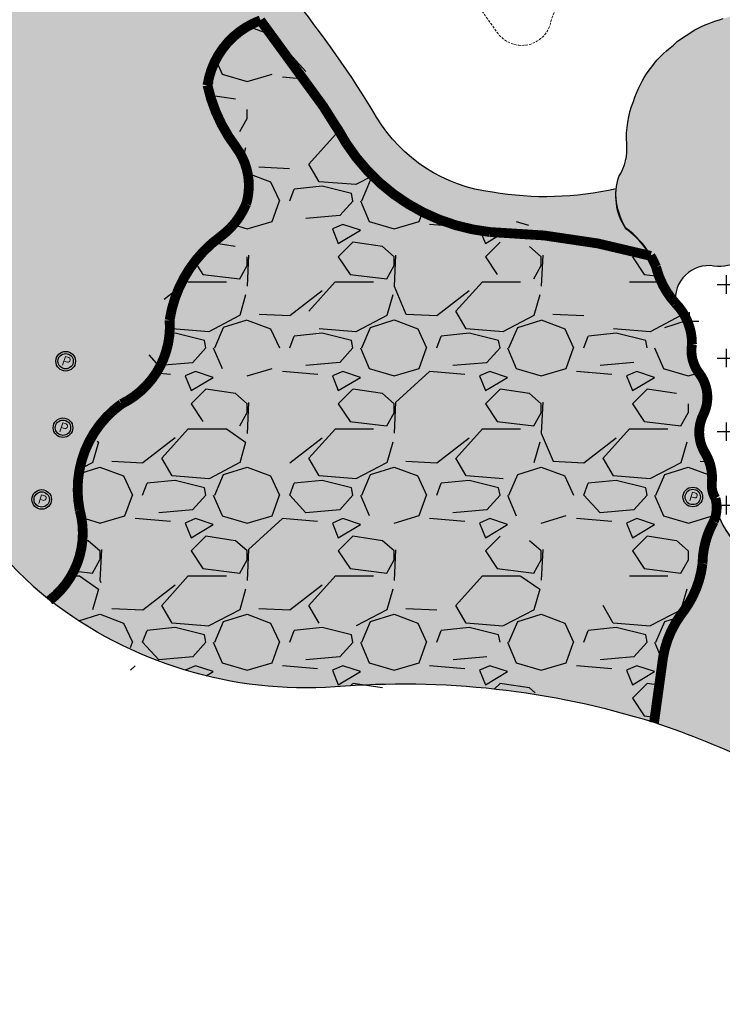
# Model space of a CAD drawing. Header units: feet. Extents: x 1609737 to 1611449, y 574802 to 575794.
# Tile 6 of 256: x 1610152 to 1610224, y 575048 to 575149. Entities that reach past the tile are written whole.
import ezdxf
from ezdxf.enums import TextEntityAlignment as Align

# ---------------------------------------------------------------- set-up
doc = ezdxf.new("R2010")
doc.units = ezdxf.units.FT
doc.header["$MEASUREMENT"] = 0
doc.linetypes.add('HIDDEN', pattern=[0.375, 0.25, -0.125])
doc.linetypes.add('PHANTOM2', pattern=[1.25, 0.625, -0.125, 0.125, -0.125, 0.125, -0.125])
for name, color, linetype in [('C-GROUTED-BLDR-HTCH', 51, 'Continuous'), ('C-GROUTED-BLDR-HTCH-SINGLE', 79, 'Continuous'), ('C-HTCH', 7, 'Continuous'), ('C-SHRUB-WELL', 4, 'Continuous'), ('C-THICKENED EDGE', 3, 'Continuous'), ('C-VOID FILLED RIPRAP', 23, 'Continuous'), ('P-UNDERDRAIN', 5, 'PHANTOM2')]:
    doc.layers.add(name, color=color, linetype=linetype)
doc.layers.add('C-SLOPE-LINE', color=1, linetype='HIDDEN', lineweight=20)
doc.styles.add('SHR', font='SIMPLEX', dxfattribs={"height": 0.75})

# ---------------------------------------------------------------- blocks, each defined once
blk = doc.blocks.new('_SHRUBWELL')
at = {"layer": 'C-SHRUB-WELL', "linetype": 'ByBlock', "lineweight": -2}
for radius in [0.08000000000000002, 0.0625]:
    blk.add_circle((0, 0), radius, dxfattribs=at)
at = {"layer": 'C-SHRUB-WELL', "linetype": 'ByBlock', "lineweight": -2, "style": 'SHR'}
blk.add_text('P', height=0.07500000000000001, rotation=342.7900000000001, dxfattribs=at).set_placement((-0.004515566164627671, -0.03891056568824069), align=Align.CENTER)

msp = doc.modelspace()

# ---------------------------------------------------------------- hatches: boundary and pattern name
at = {"layer": 'C-GROUTED-BLDR-HTCH'}
h = msp.add_hatch(color=256, dxfattribs=at)
h.dxf.hatch_style = 1
edge = h.paths.add_edge_path()
edge.add_arc((1610239.016144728, 575131.2499733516), 2.323028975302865, 271.96345143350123, 331.6953074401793, ccw=False)
edge.add_arc((1610239.42741735, 575126.6198867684), 2.332128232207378, 98.17647147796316, 148.2419603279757)
edge.add_arc((1610233.472801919, 575131.5478413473), 5.428406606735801, 290.03945402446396, 317.02433353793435, ccw=False)
edge.add_arc((1610236.268058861, 575123.818237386), 2.791157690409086, 109.5743367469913, 156.9172025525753)
edge.add_arc((1610232.103873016, 575125.3243222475), 1.648740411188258, 275.13185114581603, 345.53699168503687, ccw=False)
edge.add_line((1610232.251349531, 575123.6821908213), (1610231.277050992, 575123.907451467))
edge.add_arc((1610230.250053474, 575127.0722895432), 3.327299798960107, 239.08930937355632, 287.97837063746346, ccw=False)
edge.add_arc((1610227.162049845, 575121.412318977), 3.125767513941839, 63.8261342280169, 122.9033284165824)
edge.add_arc((1610223.313932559, 575127.3581827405), 3.956696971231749, 261.13273288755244, 302.91640451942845, ccw=False)
edge.add_arc((1610222.177573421, 575120.0743226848), 3.415272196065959, 81.13273288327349, 187.037170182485)
edge.add_arc((1610225.119874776, 575125.3939987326), 8.545055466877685, 192.5653755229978, 222.1837313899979, ccw=False)
edge.add_arc((1610208.087452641, 575119.4777169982), 9.592337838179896, 25.02226719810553, 54.02433895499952)
edge.add_arc((1610218.842763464, 575130.6268732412), 6.138885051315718, 161.5346413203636, 213.478958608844, ccw=False)
edge.add_arc((1610208.734837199, 575135.3504338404), 5.107439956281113, 327.0337978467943, 366.353307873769)
edge.add_arc((1610224.050115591, 575136.5147839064), 10.25672179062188, 158.769538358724, 183.3489470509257, ccw=False)
edge.add_arc((1610225.752904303, 575136.5417696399), 11.85156136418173, 127.2327775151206, 161.8736539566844, ccw=False)
edge.add_line((1610218.582061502, 575145.9777921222), (1610218.98059977, 575146.3861253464))
edge.add_line((1610218.98059977, 575146.3861253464), (1610220.746448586, 575147.5359694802))
edge.add_arc((1610228.156301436, 575132.9548094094), 16.35592089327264, 105.96421634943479, 116.9387632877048, ccw=False)
edge.add_arc((1610232.438286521, 575119.7954088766), 30.18961544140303, 100.35091754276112, 106.90849028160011, ccw=False)
edge.add_arc((1610229.953654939, 575134.8674136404), 14.91880037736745, 94.80686570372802, 101.36443843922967, ccw=False)
edge.add_line((1610228.70350047, 575149.7337419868), (1610230.98938146, 575149.9075263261))
edge.add_line((1610230.98938146, 575149.9075263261), (1610232.02931458, 575149.9150122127))
edge.add_line((1610232.02931458, 575149.9150122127), (1610233.843649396, 575149.7568082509))
edge.add_line((1610233.843649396, 575149.7568082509), (1610235.878124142, 575149.1244318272))
edge.add_line((1610235.878124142, 575149.1244318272), (1610238.8661498, 575147.3582802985))
edge.add_arc((1610231.076440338, 575137.8543644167), 12.28836810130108, 18.969021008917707, 50.66087204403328, ccw=False)
edge.add_arc((1610228.638523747, 575137.6455910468), 14.67382470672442, -24.03875192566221, 16.64503158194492, ccw=False)
edge.add_line((1610242.039689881, 575131.6681436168), (1610241.061428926, 575130.148485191))
at = {"layer": 'C-GROUTED-BLDR-HTCH-SINGLE'}
h = msp.add_hatch(color=256, dxfattribs=at)
h.dxf.hatch_style = 1
edge = h.paths.add_edge_path()
edge.add_line((1609771.547299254, 575192.4379567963), (1609770.475383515, 575189.4370114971))
edge.add_arc((1609770.375622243, 575047.2794986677), 142.1575478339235, 74.077209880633, 89.95979179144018, ccw=False)
edge.add_arc((1609817.919768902, 575184.7777684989), 8.58130109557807, 137.3557169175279, 185.3155946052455, ccw=False)
edge.add_arc((1609807.155391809, 575194.6914860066), 6.052687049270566, 317.355716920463, 402.5084525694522)
edge.add_arc((1609770.954283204, 575062.0538934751), 142.6459220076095, 70.89121750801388, 73.43741077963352, ccw=False)
edge.add_arc((1609761.154405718, 574991.3789357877), 213.0870204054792, 56.495711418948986, 74.62502247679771, ccw=False)
edge.add_arc((1609906.463763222, 575212.1534616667), 51.22009433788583, 237.2810024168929, 293.0881944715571)
edge.add_arc((1609930.098655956, 575144.5650749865), 20.77627687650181, 92.23924920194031, 99.8356470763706, ccw=False)
edge.add_arc((1609929.543969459, 575149.8095887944), 15.51802778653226, 79.36021492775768, 90.94927639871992, ccw=False)
edge.add_arc((1609931.261017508, 575148.7545718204), 16.34661763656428, 48.48694528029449, 85.972514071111, ccw=False)
edge.add_arc((1609935.738561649, 575154.4745073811), 9.106383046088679, -16.222864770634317, 45.72808527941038, ccw=False)
edge.add_arc((1609954.645716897, 575148.9732879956), 10.58483160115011, 163.7771352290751, 203.0605298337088)
edge.add_arc((1609940.829767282, 575143.0915319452), 4.431010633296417, -43.234732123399, 23.060529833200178, ccw=False)
edge.add_arc((1609930.147377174, 575153.1351568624), 19.09347495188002, 298.7706688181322, 316.76526787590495, ccw=False)
edge.add_arc((1609926.714092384, 575159.387858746), 26.22675787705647, 279.314446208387, 298.7706688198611, ccw=False)
edge.add_arc((1609950.739764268, 575052.9438897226), 82.95588657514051, 97.83407589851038, 103.7950554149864, ccw=False)
edge.add_arc((1609950.94183369, 575055.9577813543), 79.99999999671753, 86.23735881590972, 98.27167046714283, ccw=False)
edge.add_arc((1609950.941833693, 575055.9577813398), 80.00000001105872, 68.28886940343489, 86.23735881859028, ccw=False)
edge.add_line((1609980.536013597, 575130.2826393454), (1609975.108568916, 575154.9248716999))
edge.add_arc((1609966.152179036, 575160.1861219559), 10.38738051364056, 329.568754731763, 361.388756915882)
edge.add_arc((1609981.187493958, 575160.5506250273), 4.652352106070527, 123.76370570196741, 181.3887569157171, ccw=False)
edge.add_arc((1609981.951441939, 575159.4078879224), 6.026930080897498, 72.48539185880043, 123.7637057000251, ccw=False)
edge.add_arc((1609975.496708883, 575138.9542752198), 27.47486358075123, 60.20263590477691, 72.48539186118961, ccw=False)
edge.add_arc((1609994.46083577, 575172.0710401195), 10.68739822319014, 240.2026359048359, 267.2306542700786)
edge.add_arc((1609993.301328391, 575148.1003471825), 13.31132210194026, 52.55565671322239, 87.23065427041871, ccw=False)
edge.add_arc((1610005.044589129, 575163.4352830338), 6.003553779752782, 232.555656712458, 287.5302384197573)
edge.add_arc((1610007.616386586, 575155.2935688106), 2.534692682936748, 11.469864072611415, 107.5302384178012, ccw=False)
edge.add_arc((1610004.594824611, 575154.6804799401), 5.617826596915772, -43.09569590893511, 11.469864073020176, ccw=False)
edge.add_arc((1610011.437541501, 575148.2781428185), 3.753016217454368, 136.9043040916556, 187.2635755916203)
edge.add_arc((1610001.589951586, 575147.0230000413), 6.174239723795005, -17.998828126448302, 7.263575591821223, ccw=False)
edge.add_line((1610007.462041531, 575145.115175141), (1610004.939334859, 575123.3375313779))
edge.add_arc((1610026.776919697, 575246.4152299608), 125.0000000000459, 259.9387600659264, 286.2953131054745)
edge.add_arc((1610026.776919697, 575246.4152299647), 125.0000000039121, 286.2953131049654, 288.43703693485)
edge.add_arc((1610091.610699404, 575051.9375165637), 79.99999999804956, 83.8394339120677, 108.43703693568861, ccw=False)
edge.add_arc((1610088.262056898, 575033.8866939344), 98.31579742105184, 75.95276703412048, 83.02808300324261, ccw=False)
edge.add_arc((1610099.913473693, 575081.6755731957), 49.12884105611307, 25.508451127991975, 75.60708648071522, ccw=False)
edge.add_arc((1610179.171950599, 575119.6832345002), 38.77181497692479, 205.7604657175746, 231.3413494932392)
edge.add_arc((1610149.72690751, 575096.256344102), 8.614784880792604, 307.3387572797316, 375.5456650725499)
edge.add_arc((1610168.684049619, 575100.6644145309), 10.86229245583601, 126.04960807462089, 191.143133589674, ccw=False)
edge.add_arc((1610158.420544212, 575117.3576825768), 8.807409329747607, 296.0744996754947, 364.1617587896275)
edge.add_arc((1610179.745456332, 575116.12637358), 12.67945350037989, 125.5537869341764, 171.5167107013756, ccw=False)
edge.add_line((1610172.372773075, 575126.4419968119), (1610175.013339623, 575129.8363437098))
edge.add_arc((1610168.591903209, 575131.6758920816), 6.679729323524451, 344.0145849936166, 395.9949619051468)
edge.add_arc((1610186.785751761, 575145.3635164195), 16.08927594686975, 192.2894912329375, 217.3534646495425, ccw=False)
edge.add_arc((1610179.367021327, 575140.6797243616), 8.396802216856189, 110.1863368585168, 171.3754865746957, ccw=False)
edge.add_arc((1610096.789116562, 575083.7757440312), 102.6940175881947, 30.94125674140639, 39.11321480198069, ccw=False)
edge.add_arc((1610202.023149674, 575146.859975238), 19.99999999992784, 210.9412567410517, 263.7660297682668)
edge.add_arc((1610198.470527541, 575061.0641788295), 65.92852349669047, 74.33330757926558, 88.79987475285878, ccw=False)
edge.add_arc((1610208.078382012, 575119.5587919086), 9.592337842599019, 31.30831780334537, 54.02433894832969)
edge.add_arc((1610219.774352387, 575130.939955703), 7.058964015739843, 176.8732166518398, 210.8369821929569, ccw=False)
edge.add_arc((1610205.543392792, 575162.7149429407), 32.20120265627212, 260.30991658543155, 282.888285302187, ccw=False)
edge.add_arc((1610202.023149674, 575146.8599752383), 16.00000000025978, 210.9412567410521, 263.1806682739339, ccw=False)
edge.add_arc((1610096.789116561, 575083.7757440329), 106.6940175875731, 30.94125674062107, 39.11321480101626)
edge.add_arc((1610136.394692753, 575113.6842021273), 57.12384032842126, 40.89822601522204, 92.18208793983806)
edge.add_line((1610134.219678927, 575170.7666201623), (1610134.086392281, 575157.9778931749))
edge.add_arc((1610137.763040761, 575184.7426931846), 27.01614820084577, 232.1569634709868, 262.17830129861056, ccw=False)
edge.add_arc((1610105.374480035, 575145.8374817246), 23.63931005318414, 48.01187907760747, 64.75300167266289)
edge.add_arc((1610104.229873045, 575132.690534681), 36.30766238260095, 71.98740091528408, 79.98517251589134)
edge.add_arc((1610104.229873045, 575132.6905346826), 36.30766238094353, 79.98517251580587, 112.0803184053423)
edge.add_line((1610090.581605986, 575166.3353136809), (1610090.66430032, 575183.1606176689))
edge.add_arc((1610184.609739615, 575187.3512952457), 94.03886081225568, 179.7872773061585, 182.5541321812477, ccw=False)
edge.add_arc((1610097.876618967, 575035.873289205), 152.0027833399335, 92.75463527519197, 94.61890377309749)
edge.add_line((1610085.636170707, 575187.3824228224), (1610081.673304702, 575186.8461640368))
edge.add_line((1610081.673304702, 575186.8461640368), (1610077.422812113, 575186.2709833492))
edge.add_line((1610077.422812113, 575186.2709833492), (1610069.019517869, 575184.5462439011))
edge.add_line((1610069.019517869, 575184.5462439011), (1610060.752676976, 575182.2550821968))
edge.add_line((1610060.752676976, 575182.2550821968), (1610052.660422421, 575179.408066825))
edge.add_line((1610052.660422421, 575179.408066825), (1610048.720252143, 575177.7131986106))
edge.add_line((1610048.720252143, 575177.7131986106), (1610044.780081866, 575176.0183303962))
edge.add_line((1610044.780081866, 575176.0183303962), (1610038.417876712, 575172.4425624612))
edge.add_line((1610038.417876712, 575172.4425624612), (1610031.716173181, 575169.5527630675))
edge.add_line((1610031.716173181, 575169.5527630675), (1610024.748678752, 575167.3807151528))
edge.add_line((1610024.748678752, 575167.3807151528), (1610017.592024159, 575165.9503075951))
edge.add_line((1610017.592024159, 575165.9503075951), (1610010.324920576, 575165.277272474))
edge.add_line((1610010.324920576, 575165.277272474), (1610003.113557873, 575166.9387490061))
edge.add_line((1610003.113557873, 575166.9387490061), (1609996.105834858, 575169.3169993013))
edge.add_line((1609996.105834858, 575169.3169993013), (1609987.652350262, 575172.3438308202))
edge.add_line((1609987.652350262, 575172.3438308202), (1609978.972677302, 575174.6430455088))
edge.add_line((1609978.972677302, 575174.6430455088), (1609978.278894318, 575175.9501330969))
edge.add_arc((1609972.814085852, 575174.5276566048), 5.646908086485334, 1.6305017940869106, 14.590186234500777, ccw=False)
edge.add_arc((1609967.766701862, 575176.3821980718), 10.82534832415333, 309.71687676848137, 350.99781368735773, ccw=False)
edge.add_arc((1609970.516160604, 575167.566070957), 4.196483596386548, -49.24936053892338, 6.693666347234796, ccw=False)
edge.add_arc((1609975.385939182, 575160.9142353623), 4.074168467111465, 121.5280488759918, 165.0392095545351)
edge.add_arc((1609968.804511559, 575162.193702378), 2.655142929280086, 278.5658661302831, 355.0806409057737, ccw=False)
edge.add_arc((1609970.001746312, 575156.6232911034), 3.052076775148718, 105.229952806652, 153.2196961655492)
edge.add_arc((1609965.051236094, 575158.2599467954), 2.241103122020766, 291.3429840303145, 353.2997878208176, ccw=False)
edge.add_arc((1609967.053609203, 575154.0989181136), 2.389189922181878, 119.7822659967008, 194.4706527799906)
edge.add_arc((1609962.459703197, 575152.3695550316), 2.546160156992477, -55.22460753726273, 26.405782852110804, ccw=False)
edge.add_arc((1609968.755603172, 575146.4572220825), 6.169331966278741, 141.7318381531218, 172.1158271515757)
edge.add_arc((1609957.453359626, 575147.4371641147), 5.192949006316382, 306.3271046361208, 358.5247949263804, ccw=False)
edge.add_arc((1609965.367156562, 575138.7217405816), 6.628592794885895, 136.8693286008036, 181.9193060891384)
edge.add_arc((1609956.308053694, 575138.7111822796), 2.44339503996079, 272.5847424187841, 355.0355365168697, ccw=False)
edge.add_arc((1609956.308053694, 575138.7111822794), 2.443395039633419, 155.3980299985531, 272.5847424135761, ccw=False)
edge.add_arc((1609949.839254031, 575141.2067582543), 4.497150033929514, 340.8081143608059, 380.7665720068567)
edge.add_arc((1609958.185388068, 575145.5337941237), 4.96143134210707, 166.5981100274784, 213.4186377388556, ccw=False)
edge.add_arc((1609949.894622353, 575147.3033352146), 3.519409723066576, 349.8604228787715, 400.4844710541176)
edge.add_arc((1609956.426405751, 575153.2406242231), 5.310413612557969, 170.6457725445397, 223.4538057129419, ccw=False)
edge.add_arc((1609917.412602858, 575167.6173349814), 36.3771901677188, 338.1927908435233, 343.102668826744)
edge.add_arc((1609961.508691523, 575159.3440405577), 9.569907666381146, 169.1483459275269, 193.9064952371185, ccw=False)
edge.add_arc((1609943.113036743, 575159.6445022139), 9.121266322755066, 9.473194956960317, 27.04257486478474)
edge.add_arc((1609962.756904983, 575171.538300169), 13.88234456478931, 201.982103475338, 213.9198030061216, ccw=False)
edge.add_arc((1609936.231434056, 575163.0648561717), 14.04015702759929, 13.49763859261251, 26.11697297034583)
edge.add_arc((1609956.029693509, 575175.4249338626), 9.48189189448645, 187.995828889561, 220.6713230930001, ccw=False)
edge.add_arc((1609950.621828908, 575176.4899560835), 4.64094588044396, 167.9107603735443, 210.909292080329, ccw=False)
edge.add_line((1609946.083807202, 575177.4619322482), (1609944.847945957, 575176.4979326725))
edge.add_line((1609944.847945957, 575176.4979326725), (1609937.900164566, 575175.5112708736))
edge.add_line((1609937.900164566, 575175.5112708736), (1609931.033064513, 575174.0662433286))
edge.add_line((1609931.033064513, 575174.0662433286), (1609924.276851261, 575172.1692061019))
edge.add_line((1609924.276851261, 575172.1692061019), (1609919.230805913, 575170.3300863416))
edge.add_line((1609919.230805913, 575170.3300863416), (1609913.995355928, 575169.1321720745))
edge.add_line((1609913.995355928, 575169.1321720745), (1609908.651636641, 575168.5940277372))
edge.add_line((1609908.651636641, 575168.5940277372), (1609903.282461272, 575168.7239931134))
edge.add_line((1609903.282461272, 575168.7239931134), (1609897.97103754, 575169.5200540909))
edge.add_line((1609897.97103754, 575169.5200540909), (1609892.79967817, 575170.9698738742))
edge.add_line((1609892.79967817, 575170.9698738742), (1609887.848525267, 575173.0509841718))
edge.add_line((1609887.848525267, 575173.0509841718), (1609883.19430833, 575175.731133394))
edge.add_line((1609883.19430833, 575175.731133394), (1609873.343295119, 575181.8864781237))
edge.add_line((1609873.343295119, 575181.8864781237), (1609863.182586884, 575187.5159308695))
edge.add_line((1609863.182586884, 575187.5159308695), (1609852.740232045, 575192.6039516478))
edge.add_line((1609852.740232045, 575192.6039516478), (1609842.045056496, 575197.1364950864))
edge.add_line((1609842.045056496, 575197.1364950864), (1609831.126584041, 575201.1010491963))
edge.add_line((1609831.126584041, 575201.1010491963), (1609820.014954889, 575204.4866699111))
edge.add_line((1609820.014954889, 575204.4866699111), (1609810.371598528, 575207.4395195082))
edge.add_arc((1609759.981962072, 574993.7877762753), 219.5135140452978, 76.72933722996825, 80.82501654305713)
edge.add_arc((1609783.640041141, 575059.3662611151), 151.5516815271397, 85.70749324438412, 93.15956510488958)
edge.add_line((1609775.28698689, 575210.6875704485), (1609771.547299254, 575192.4379567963))
h = msp.add_hatch(color=256, dxfattribs=at)
h.dxf.hatch_style = 1
edge = h.paths.add_edge_path()
edge.add_arc((1610245.593041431, 575067.0165437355), 9.685353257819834, 69.06593181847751, 90.11083203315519, ccw=False)
edge.add_line((1610249.053554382, 575076.0625880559), (1610252.189924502, 575057.1774893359))
edge.add_arc((1610303.095298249, 575153.9198010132), 109.3180311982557, 232.9135812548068, 242.2468545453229, ccw=False)
edge.add_arc((1610191.897459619, 575001.1084040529), 79.71250512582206, 55.38886497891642, 71.94809320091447)
edge.add_line((1610216.598648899, 575076.8971546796), (1610217.508586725, 575083.4708595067))
edge.add_arc((1610227.394169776, 575081.9624670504), 10.00000000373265, 143.6289909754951, 171.324434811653, ccw=False)
edge.add_line((1610219.342230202, 575087.8925824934), (1610219.658458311, 575088.3219585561))
edge.add_arc((1610211.606518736, 575094.252073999), 10.00000000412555, 323.6289909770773, 353.334919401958)
edge.add_arc((1610230.650661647, 575092.973793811), 9.112486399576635, 150.8292279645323, 179.2603928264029, ccw=False)
edge.add_arc((1610219.21731481, 575098.8847173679), 3.774349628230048, 337.0888338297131, 354.3729535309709)
edge.add_arc((1610231.832915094, 575101.4643823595), 9.337594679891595, 198.4151800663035, 230.0366583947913)
edge.add_arc((1610221.541711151, 575089.1562706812), 6.706062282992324, -13.03469942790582, 50.188032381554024, ccw=False)
edge.add_arc((1610232.680699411, 575087.7968786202), 4.6082606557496, 181.9038933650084, 249.5808041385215)
edge.add_arc((1610229.56443665, 575073.9561768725), 9.640750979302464, 50.71520735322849, 80.99783864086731, ccw=False)
edge.add_arc((1610241.164315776, 575085.8757128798), 7.076084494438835, 219.0457598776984, 264.3767967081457)
edge.add_arc((1610225.468982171, 575035.7458593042), 45.6247695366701, 63.853562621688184, 70.80330857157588, ccw=False)
at = {"layer": 'C-HTCH'}
h = msp.add_hatch(dxfattribs=at)
h.set_pattern_fill('CROSS', color=256, scale=0.75)
h.set_pattern_definition([(0, (-38.21608912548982, -72.18480260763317), (3.75, 3.75), [1.875, -5.625]), (90, (-37.27858912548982, -73.12230260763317), (-3.75, 3.75), [1.875, -5.625])])
edge = h.paths.add_edge_path()
edge.add_line((1610249.053554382, 575076.0625880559), (1610252.198465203, 575057.239190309))
edge.add_arc((1610302.771209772, 575157.8968732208), 112.6479987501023, 243.3239900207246, 256.8293356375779)
edge.add_line((1610277.104096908, 575048.2120021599), (1610285.343801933, 575074.6300769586))
edge.add_arc((1610291.439735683, 575075.2288323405), 6.125268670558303, 141.7102701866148, 185.6097175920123, ccw=False)
edge.add_arc((1610278.479811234, 575084.8156880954), 9.999999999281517, 324.6098917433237, 343.2135960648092)
edge.add_arc((1610289.633561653, 575117.3051751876), 35.41279219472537, 265.115733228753, 267.4430163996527, ccw=False)
edge.add_arc((1610297.938967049, 575146.5980482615), 65.56182885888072, 224.5964999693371, 260.05689855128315, ccw=False)
edge.add_line((1610251.254425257, 575100.5664617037), (1610248.788713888, 575103.6562827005))
edge.add_arc((1610246.109530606, 575101.7983097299), 3.260381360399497, 34.74072136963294, 103.0922654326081)
edge.add_arc((1610245.10869897, 575108.58838669), 3.623948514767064, 203.571845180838, 274.1505273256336, ccw=False)
edge.add_line((1610241.787135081, 575107.1391744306), (1610235.528952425, 575108.5872365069))
edge.add_line((1610235.528952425, 575108.5872365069), (1610229.817365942, 575117.7360387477))
edge.add_line((1610229.817365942, 575117.7360387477), (1610231.277050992, 575123.907451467))
edge.add_arc((1610230.249228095, 575127.0650070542), 3.320629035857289, 239.036978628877, 288.030701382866, ccw=False)
edge.add_arc((1610227.161964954, 575121.4137628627), 3.124509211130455, 63.81305812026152, 122.9164045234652)
edge.add_arc((1610223.31393256, 575127.35818274), 3.956696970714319, 261.13273288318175, 302.91640452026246, ccw=False)
edge.add_arc((1610222.177573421, 575120.0743226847), 3.415272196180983, 81.13273288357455, 187.0371701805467)
edge.add_arc((1610215.529510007, 575115.9139052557), 4.961906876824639, -4.214834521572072, 48.95079087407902, ccw=False)
edge.add_arc((1610225.612091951, 575115.1708620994), 5.148017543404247, 175.7851654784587, 211.2870584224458)
edge.add_arc((1610217.043735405, 575109.9638701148), 4.878422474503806, -20.05614211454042, 31.287058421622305, ccw=False)
edge.add_arc((1610226.38913058, 575106.5520504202), 5.070292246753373, 159.9438578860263, 205.1669162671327)
edge.add_arc((1610215.162127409, 575101.2769397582), 7.334238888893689, 0.6442780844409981, 25.16691626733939, ccw=False)
edge.add_arc((1610231.832906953, 575101.4644068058), 9.337594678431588, 180.6442780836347, 230.099805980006)
edge.add_arc((1610221.541667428, 575089.1563071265), 6.706062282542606, -13.033290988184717, 50.09980598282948, ccw=False)
edge.add_arc((1610232.680699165, 575087.7968860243), 4.608260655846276, 181.9015341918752, 249.5812610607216)
edge.add_arc((1610229.56440854, 575073.9561813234), 9.640750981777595, 50.7146483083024, 80.99746373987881, ccw=False)
edge.add_arc((1610241.164312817, 575085.8757165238), 7.076084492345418, 219.0463724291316, 264.3767114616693)
edge.add_arc((1610225.468987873, 575035.7458572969), 45.62476955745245, 63.853567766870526, 70.80333402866, ccw=False)
edge.add_arc((1610245.593042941, 575067.0165491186), 9.685347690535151, 69.06592878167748, 90.1108289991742, ccw=False)
at = {"layer": 'C-VOID FILLED RIPRAP'}
h = msp.add_hatch(dxfattribs=at)
h.set_pattern_fill('GRAVEL', color=256, scale=0.75)
h.set_pattern_definition([(228.012787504, (10.8, 15), (-120.0000000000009, -135.0000000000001), [2.01804, -199.7863207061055]), (184.969740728, (9.450000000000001, 13.5), (179.9999999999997, 15.00000000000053), [3.46302, -342.8388714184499]), (132.510447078, (6.000000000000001, 13.2), (150.0000000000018, -164.999999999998), [2.44182, -241.7404889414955]), (267.273689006, (0.15, 9.450000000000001), (15.00000000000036, 300.0000000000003), [3.153569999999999, -312.203370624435]), (292.833654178, (0, 6.3), (-74.99999999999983, 180.0000000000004), [3.092325, -306.1405969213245]), (357.273689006, (1.2, 3.45), (-300.0000000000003, 15.00000000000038), [3.153569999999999, -312.203370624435]), (37.6942404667, (4.35, 3.3), (-195, -149.9999999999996), [4.170434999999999, -412.87272823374]), (72.2553283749, (7.65, 5.85), (105.0000000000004, 330.0000000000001), [3.93732, -389.7948224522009]), (121.429565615, (8.85, 9.6), (-120.0000000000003, 194.9999999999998), [3.16425, -313.261096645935]), (175.236358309, (7.199999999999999, 12.3), (164.9999999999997, -15.00000000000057), [3.61248, -177.0114386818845]), (222.397437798, (3.6, 12.6), (-179.9999999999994, -164.9999999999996), [4.671720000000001, -462.5006250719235]), (138.814074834, (15, 9.299999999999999), (-105.0000000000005, 90), [1.594515, -157.8576721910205]), (171.46923439, (13.8, 10.35), (195, -29.99999999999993), [3.033554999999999, -300.322671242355]), (225, (10.8, 10.8), (-1.665334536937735e-15, -14.99999999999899), [2.121315, -19.0918884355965]), (203.198590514, (9.75, 12.6), (74.99999999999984, 29.99999999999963), [1.14237, -113.0942265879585]), (291.801409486, (8.7, 12.15), (-14.99999999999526, 45.00000000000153), [1.615545, -79.1619271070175]), (30.96375653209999, (9.299999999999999, 10.65), (45.0000000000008, 29.99999999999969), [2.623935, -84.84034342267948]), (161.565051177, (11.55, 12), (30.00000000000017, -14.99999999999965), [1.897365, -45.536799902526]), (16.389540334, (0, 12.15), (149.9999999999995, 45.00000000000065), [2.658, -263.142677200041]), (70.3461759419, (2.55, 12.9), (-60.0000000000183, -165.0000000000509), [2.229915, -220.761116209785]), (293.198590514, (11.55, 15), (-29.99999999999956, 74.99999999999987), [2.284725, -111.9518715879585]), (343.610459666, (12.45, 12.9), (-149.9999999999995, 45.00000000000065), [2.658, -263.142677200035]), (339.44395478, (0, 2.850000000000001), (-75.00000000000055, 30.00000000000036), [2.5632, -125.5968561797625]), (294.775140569, (2.4, 1.95), (-75.00000000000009, 165), [2.14767, -212.61964594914]), (66.8014094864, (11.7, 0), (29.99999999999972, 74.99999999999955), [2.284725, -111.9518715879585]), (17.3540246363, (12.6, 2.1), (-194.9999999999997, -59.99999999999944), [2.514465, -248.9313542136]), (69.44395478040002, (4.35, 0), (-30.00000000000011, -74.99999999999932), [1.2816, -126.8784561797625]), (101.309932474, (10.8, 0), (-14.99999999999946, 60.00000000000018), [0.76485, -75.720442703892]), (165.963756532, (10.65, 0.7500000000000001), (44.99999999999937, -15.00000000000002), [3.092325, -58.75425938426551]), (186.009005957, (7.65, 1.5), (150.0000000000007, 14.99999999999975), [2.86575, -283.708847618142]), (303.690067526, (9.299999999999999, 9.299999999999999), (-14.99999999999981, 29.99999999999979), [2.16333, -51.91993913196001]), (353.157226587, (10.5, 7.5), (255.0000000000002, -30.00000000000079), [3.77691, -373.9134393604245]), (60.9453959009, (14.25, 7.05), (-59.99999999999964, -104.9999999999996), [1.54434, -152.890112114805]), (90, (15, 8.4), (-15, 15), [0.8999999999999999, -14.1]), (120.256437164, (7.35, 1.95), (60.00000000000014, -105.0000000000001), [2.08386, -206.302799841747]), (48.01278750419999, (6.3, 3.75), (120, 134.9999999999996), [4.03608, -197.7682807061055]), (0, (9, 6.75), (15, 15), [3.9, -11.1]), (325.3048464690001, (12.9, 6.75), (150.0000000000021, -104.9999999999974), [2.37171, -234.79911451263]), (254.054604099, (14.85, 5.4), (-15.00000000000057, -60.00000000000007), [2.18403, -107.0176183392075]), (207.645975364, (14.25, 3.3), (-284.9999999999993, -150.0000000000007), [3.555975, -352.0421127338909]), (175.42607874, (11.1, 1.65), (-194.9999999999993, 15.00000000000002), [3.761985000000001, -372.4361011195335])])
edge = h.paths.add_edge_path()
edge.add_arc((1610202.023154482, 575146.8599677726), 20.00000000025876, 212.7814817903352, 263.7657893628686)
edge.add_arc((1610198.470530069, 575061.0641787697), 65.92852350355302, 74.35180388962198, 88.79994528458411, ccw=False)
edge.add_arc((1610209.206667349, 575120.3296138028), 8.213470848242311, 22.103028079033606, 30.912671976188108, ccw=False)
edge.add_arc((1610225.110804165, 575125.4750736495), 8.545055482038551, 193.9151186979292, 201.9407457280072)
edge.add_arc((1610225.110804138, 575125.4750736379), 8.545055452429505, 201.9407457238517, 222.3592868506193)
edge.add_arc((1610214.561951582, 575115.586146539), 5.916160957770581, -0.3575936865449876, 44.293557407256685, ccw=False)
edge.add_arc((1610224.271927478, 575114.9048219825), 3.848266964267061, 170.3602801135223, 217.5578671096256)
edge.add_arc((1610218.054612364, 575110.1241240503), 3.994569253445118, -26.32695080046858, 37.55786710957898, ccw=False)
edge.add_arc((1610225.252221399, 575106.5626305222), 4.035985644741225, 153.6730492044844, 211.437724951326)
edge.add_arc((1610217.62748913, 575101.9015804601), 4.900564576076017, -5.626530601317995, 31.437724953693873, ccw=False)
edge.add_arc((1610225.075530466, 575101.1678115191), 2.583534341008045, 174.3734694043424, 211.6282845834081)
edge.add_arc((1610219.440718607, 575098.8934143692), 3.555973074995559, -23.472286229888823, 14.987020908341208, ccw=False)
edge.add_arc((1610230.659202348, 575093.0354947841), 9.112486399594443, 150.8292279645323, 179.2603928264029)
edge.add_arc((1610211.615059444, 575094.3137749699), 9.999999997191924, 323.6289909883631, 353.33491941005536, ccw=False)
edge.add_line((1610219.666999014, 575088.3836595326), (1610219.350770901, 575087.9542834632))
edge.add_arc((1610227.402710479, 575082.0241680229), 10.00000000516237, 143.6289910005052, 171.3244348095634)
edge.add_line((1610217.517127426, 575083.5325604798), (1610216.6071896, 575076.9588556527))
edge.add_arc((1610190.971787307, 574993.5867169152), 87.2243507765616, 72.90829791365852, 94.53988491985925)
edge.add_arc((1610181.086335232, 575122.9734482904), 42.54064981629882, 232.0961730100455, 274.01875714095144, ccw=False)
edge.add_arc((1610149.665289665, 575096.3002987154), 8.687133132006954, 307.4860374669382, 375.5344146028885)
edge.add_arc((1610168.545490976, 575100.7391300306), 10.72056066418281, 125.6858779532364, 191.3633141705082, ccw=False)
edge.add_arc((1610158.420544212, 575117.3576825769), 8.80740932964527, 296.0744996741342, 364.1617587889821)
edge.add_arc((1610180.022809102, 575116.0252450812), 12.96882500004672, 126.10169984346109, 171.2555786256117, ccw=False)
edge.add_arc((1610167.728286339, 575132.8841934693), 7.89692278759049, 306.1016998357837, 337.2970150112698)
edge.add_arc((1610168.770888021, 575131.7074673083), 6.516847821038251, 343.3143296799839, 396.6952172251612)
edge.add_arc((1610186.785751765, 575145.3635164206), 16.08927595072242, 192.2894912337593, 217.3534646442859, ccw=False)
edge.add_arc((1610179.367021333, 575140.6797243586), 8.396802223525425, 110.1863369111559, 171.3754865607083, ccw=False)
edge.add_line((1610176.469499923, 575148.560755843), (1610182.872739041, 575139.788584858))
edge.add_line((1610182.872739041, 575139.788584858), (1610184.038393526, 575137.9442412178))
edge.add_line((1610184.038393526, 575137.9442412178), (1610184.524080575, 575137.2000332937))
edge.add_line((1610184.524080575, 575137.2000332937), (1610185.208321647, 575136.0312376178))
h = msp.add_hatch(dxfattribs=at)
h.set_pattern_fill('AR-SAND', color=256, scale=0.05)
h.set_pattern_definition([(37.50000000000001, (0, 0), (-0.06299335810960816, 1.926823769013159), [0, -1.52, 0, -1.7, 0, -1.625]), (7.499999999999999, (0, 0), (1.769776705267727, 2.82214606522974), [0, -0.8200000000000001, 0, -1.37, 0, -0.525]), (327.5, (-1.23, 0), (3.114141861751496, 0.005659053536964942), [0, -0.5, 0, -1.8, 0, -2.35]), (317.5, (-1.23, 0), (3.006126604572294, 0.8776755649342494), [0, -0.25, 0, -1.18, 0, -1.35])])
edge = h.paths.add_edge_path()
edge.add_arc((1610202.023154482, 575146.8599677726), 20.00000000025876, 212.7814817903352, 263.7657893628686)
edge.add_arc((1610198.470531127, 575061.0641787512), 65.92852349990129, 74.35180502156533, 88.79994620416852, ccw=False)
edge.add_arc((1610209.206667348, 575120.3296138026), 8.213470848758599, 22.103028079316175, 30.912674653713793, ccw=False)
edge.add_arc((1610225.110804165, 575125.4750736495), 8.545055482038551, 193.9151186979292, 201.9407457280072)
edge.add_arc((1610225.110804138, 575125.4750736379), 8.545055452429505, 201.9407457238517, 222.3592868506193)
edge.add_arc((1610214.561951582, 575115.586146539), 5.916160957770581, -0.3575936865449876, 44.293557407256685, ccw=False)
edge.add_arc((1610224.271927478, 575114.9048219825), 3.848266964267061, 170.3602801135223, 217.5578671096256)
edge.add_arc((1610218.054612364, 575110.1241240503), 3.994569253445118, -26.32695080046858, 37.55786710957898, ccw=False)
edge.add_arc((1610225.252221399, 575106.5626305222), 4.035985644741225, 153.6730492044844, 211.437724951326)
edge.add_arc((1610217.62748913, 575101.9015804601), 4.900564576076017, -5.626530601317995, 31.437724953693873, ccw=False)
edge.add_arc((1610225.075530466, 575101.1678115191), 2.583534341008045, 174.3734694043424, 211.6282845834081)
edge.add_arc((1610219.440718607, 575098.8934143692), 3.555973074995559, -23.472286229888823, 14.987020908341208, ccw=False)
edge.add_arc((1610230.659202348, 575093.0354947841), 9.112486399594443, 150.8292279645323, 179.2603928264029)
edge.add_arc((1610211.615059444, 575094.3137749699), 9.999999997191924, 323.6289909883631, 353.33491941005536, ccw=False)
edge.add_line((1610219.666999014, 575088.3836595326), (1610219.350770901, 575087.9542834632))
edge.add_arc((1610227.402710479, 575082.0241680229), 10.00000000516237, 143.6289910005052, 171.3244348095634)
edge.add_line((1610217.517127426, 575083.5325604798), (1610216.6071896, 575076.9588556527))
edge.add_arc((1610190.971787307, 574993.5867169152), 87.2243507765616, 72.90829791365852, 94.53988491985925)
edge.add_arc((1610181.086335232, 575122.9734482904), 42.54064981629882, 232.0961730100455, 274.01875714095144, ccw=False)
edge.add_arc((1610149.665289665, 575096.3002987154), 8.687133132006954, 307.4860374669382, 375.5344146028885)
edge.add_arc((1610168.545490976, 575100.7391300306), 10.72056066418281, 125.6858779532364, 191.3633141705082, ccw=False)
edge.add_arc((1610158.420544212, 575117.3576825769), 8.80740932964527, 296.0744996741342, 364.1617587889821)
edge.add_arc((1610180.022809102, 575116.0252450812), 12.96882500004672, 126.10169984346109, 171.2555786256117, ccw=False)
edge.add_arc((1610167.728286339, 575132.8841934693), 7.89692278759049, 306.1016998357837, 337.2970150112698)
edge.add_arc((1610168.770888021, 575131.7074673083), 6.516847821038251, 343.3143296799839, 396.6952172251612)
edge.add_arc((1610186.785751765, 575145.3635164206), 16.08927595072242, 192.2894912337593, 217.3534646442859, ccw=False)
edge.add_arc((1610179.367021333, 575140.6797243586), 8.396802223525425, 110.1863369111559, 171.3754865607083, ccw=False)
edge.add_line((1610176.469499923, 575148.560755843), (1610182.872739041, 575139.788584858))
edge.add_line((1610182.872739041, 575139.788584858), (1610184.038393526, 575137.9442412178))
edge.add_line((1610184.038393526, 575137.9442412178), (1610184.524080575, 575137.2000332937))
edge.add_line((1610184.524080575, 575137.2000332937), (1610185.208321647, 575136.0312376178))

# ---------------------------------------------------------------- linework, layer by layer
at = {"layer": 'C-GROUTED-BLDR-HTCH', "flags": 128}
msp.add_lwpolyline([(1610225.464060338, 575124.0366768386, -0.1843628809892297), (1610222.704023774, 575123.4487758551, 0.4980610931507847), (1610218.788028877, 575119.6559066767, -0.1299587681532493), (1610216.779486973, 575123.5349924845, 0.1272252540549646), (1610213.722390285, 575127.2404757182, -0.2306122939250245), (1610213.019936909, 575132.571249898, 0.1732670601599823), (1610213.810909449, 575135.9156182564, -0.1076609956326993), (1610214.48950305, 575140.2289499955, -0.1523110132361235), (1610218.582061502, 575145.9777921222), (1610218.98059977, 575146.3861253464), (1610220.746448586, 575147.5359694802, -0.04792212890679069), (1610223.657818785, 575148.6799422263, -0.02862061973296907)], format="xyb", dxfattribs=at)
at = {"layer": 'C-GROUTED-BLDR-HTCH-SINGLE'}
msp.add_lwpolyline([(1610144.253322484, 575102.8326248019, 0.1120835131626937), (1610154.952001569, 575089.4070440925, 0.3067181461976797), (1610158.026539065, 575098.5651608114, -0.2919162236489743), (1610162.291748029, 575109.4466624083, 0.306147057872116), (1610167.204729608, 575117.9968586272, -0.2032838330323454), (1610172.372773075, 575126.4419968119), (1610175.013339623, 575129.8363437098, 0.2307780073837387), (1610173.996262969, 575135.6016632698, -0.1098003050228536), (1610171.065167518, 575141.9388950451, -0.2735181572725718), (1610176.469499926, 575148.5607558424, -0.03567201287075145), (1610184.869251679, 575136.5767955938, 0.234661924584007), (1610199.851374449, 575126.9782400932, -0.06320627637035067), (1610216.273916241, 575124.5433845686, 0.09944320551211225), (1610213.71331966, 575127.3215506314, -0.1492893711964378), (1610212.72589718, 575131.3249909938, -0.09883668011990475), (1610200.123325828, 575130.973167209, -0.2319687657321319), (1610188.300031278, 575138.6334315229, 0.03567201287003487), (1610179.573103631, 575151.0841749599, 0.2275792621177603), (1610134.219678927, 575170.7666201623)], format="xyb", dxfattribs=at)
msp.add_lwpolyline([(1610245.574306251, 575076.7018788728, -0.09208466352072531), (1610249.053554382, 575076.0625880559), (1610252.189924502, 575057.1774893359, -0.04074661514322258), (1610237.17445786, 575066.7138680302, 0.07237926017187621), (1610216.598648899, 575076.8971546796), (1610217.508586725, 575083.4708595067, -0.1214358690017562), (1610219.342230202, 575087.8925824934), (1610219.658458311, 575088.3219585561, 0.1303473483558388), (1610221.538934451, 575093.0914198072, -0.1246946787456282), (1610222.69390431, 575097.4153499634, 0.07555950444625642), (1610222.973476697, 575098.5146322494, 0.1388569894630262), (1610225.835402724, 575094.3075311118, -0.283078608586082), (1610228.074982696, 575087.6437779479, 0.3041898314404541), (1610231.07294157, 575083.478177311, -0.1329072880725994), (1610235.668723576, 575081.4181980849, 0.2004143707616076), (1610240.470959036, 575078.8336799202, -0.03033328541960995)], format="xyb", close=True, dxfattribs=at)
at = {"layer": 'C-HTCH', "flags": 128}
msp.add_lwpolyline([(1610225.464060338, 575124.0366768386, -0.1843628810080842), (1610222.704023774, 575123.4487758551, 0.4980610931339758), (1610218.788028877, 575119.6559066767, -0.2362316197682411), (1610220.477997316, 575115.5492229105, 0.1561572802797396), (1610221.212718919, 575112.4973622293, -0.2278516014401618), (1610221.626315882, 575108.2908602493, 0.1999243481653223), (1610221.800147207, 575104.3958743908, -0.1074104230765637), (1610222.495902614, 575101.359409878, 0.2192034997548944), (1610225.843286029, 575094.3009498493, -0.2826562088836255)], format="xyb", dxfattribs=at)
at = {"layer": 'C-SLOPE-LINE', "flags": 128}
msp.add_lwpolyline([(1610414.982341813, 575092.245622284, 0.07632914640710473), (1610376.439711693, 575106.5890188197, -0.3677528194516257), (1610370.066938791, 575114.764887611, 1.06996826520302), (1610317.522567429, 575113.4596812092, -0.0325514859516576), (1610314.592346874, 575113.0377261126, 0.09126304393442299), (1610301.062421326, 575109.888831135, -0.176957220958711), (1610290.347122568, 575107.8734889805, -0.1539322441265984), (1610264.242367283, 575121.3681045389, -0.08972019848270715), (1610259.834876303, 575127.3846214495), (1610259.834876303, 575127.3846214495), (1610258.595292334, 575132.2402038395), (1610257.56060704, 575137.1150239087), (1610256.230298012, 575143.9102256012), (1610254.768037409, 575148.3880739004), (1610252.344742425, 575152.7179769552), (1610247.461438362, 575158.3321753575), (1610239.970948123, 575162.670893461), (1610237.851072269, 575163.5034189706), (1610233.234851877, 575164.7537915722), (1610224.830834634, 575164.9091098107), (1610218.981609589, 575162.9663378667), (1610214.430131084, 575160.8561465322, 0.1306085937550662), (1610209.147337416, 575155.5185700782), (1610206.128598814, 575148.6145297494, -0.7015258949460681), (1610200.555544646, 575147.3381516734, -0.003074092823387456), (1610191.246740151, 575160.5636199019, 0.1892934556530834), (1610156.058301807, 575179.661320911, 0.1892934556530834)], format="xyb", dxfattribs=at)
at = {"layer": 'C-THICKENED EDGE', "const_width": 1, "flags": 128}
msp.add_lwpolyline([(1610154.943460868, 575089.3453431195, 0.3059615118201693), (1610158.026539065, 575098.5651608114, -0.2946831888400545), (1610162.283207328, 575109.3849614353, 0.3061470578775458), (1610167.196188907, 575117.9351576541, -0.1996104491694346), (1610172.372773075, 575126.4419968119, 0.1369621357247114), (1610175.004798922, 575129.7746427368, 0.2372235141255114), (1610173.987722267, 575135.5399622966, -0.1098003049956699), (1610171.056626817, 575141.877194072, -0.2735181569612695), (1610176.460959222, 575148.4990548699), (1610182.864198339, 575139.7268838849), (1610184.029852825, 575137.8825402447), (1610184.515539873, 575137.1383323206), (1610185.199780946, 575135.9695366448, 0.2262049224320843), (1610199.842755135, 575126.916540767, -0.0631255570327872), (1610216.244884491, 575124.4874278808, -0.03845827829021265), (1610216.807979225, 575123.3584220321, 0.03503272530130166), (1610217.17611977, 575122.2205339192, 0.0893291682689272), (1610218.788028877, 575119.6559066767, -0.1973304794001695), (1610220.469456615, 575115.4875219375, 0.2088998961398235), (1610221.212718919, 575112.4973622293, -0.2862015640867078), (1610221.626315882, 575108.2908602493, 0.2575224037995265), (1610221.800147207, 575104.3958743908, -0.1631481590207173), (1610222.495902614, 575101.359409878, 0.1640018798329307), (1610222.867192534, 575099.7512888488, -0.1694035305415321), (1610222.69390431, 575097.4153499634, 0.1246946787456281), (1610221.538934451, 575093.0914198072, -0.1303473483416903), (1610219.658458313, 575088.3219585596), (1610219.3422302, 575087.8925824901, 0.1214358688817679), (1610217.508586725, 575083.4708595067), (1610216.598648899, 575076.8971546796)], format="xyb", dxfattribs=at)
at = {"layer": 'C-VOID FILLED RIPRAP'}
msp.add_lwpolyline([(1610185.208321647, 575136.0312376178, 0.2262049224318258), (1610199.851295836, 575126.97824174, -0.06312555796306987), (1610216.25342539, 575124.5491285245, -0.03845826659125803), (1610216.816519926, 575123.4201230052, 0.03503272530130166), (1610217.184660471, 575122.2822348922, 0.0893291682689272), (1610218.796569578, 575119.7176076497, -0.1973304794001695), (1610220.477997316, 575115.5492229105, 0.2088998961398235), (1610221.221259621, 575112.5590632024, -0.2862015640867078), (1610221.634856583, 575108.3525612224, 0.2575224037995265), (1610221.808687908, 575104.4575753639, -0.1631481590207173), (1610222.504443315, 575101.4211108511, 0.1640018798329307), (1610222.875733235, 575099.8129898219, -0.1694035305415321), (1610222.702445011, 575097.4770509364, 0.1246946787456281), (1610221.547475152, 575093.1531207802, -0.1303473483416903), (1610219.666999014, 575088.3836595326), (1610219.350770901, 575087.9542834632, 0.1214358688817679), (1610217.517127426, 575083.5325604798), (1610216.598648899, 575076.8971546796, 0.09657383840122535), (1610184.067713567, 575080.5373991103, -0.1849896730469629), (1610154.952001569, 575089.4070440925, 0.3059615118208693), (1610158.035079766, 575098.6268617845, -0.2946831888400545), (1610162.291748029, 575109.4466624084, 0.3061470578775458), (1610167.204729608, 575117.9968586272, -0.1996104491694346), (1610172.381313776, 575126.503697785, 0.1369621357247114), (1610175.013339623, 575129.8363437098, 0.2372235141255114), (1610173.996262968, 575135.6016632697, -0.1098003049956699), (1610171.065167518, 575141.9388950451, -0.2735181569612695), (1610176.469499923, 575148.560755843), (1610182.872739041, 575139.788584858), (1610184.038393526, 575137.9442412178), (1610184.524080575, 575137.2000332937)], format="xyb", close=True, dxfattribs=at)
at = {"layer": 'C-VOID FILLED RIPRAP', "linetype": 'Continuous'}
msp.add_lwpolyline([(1610216.253425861, 575124.5491277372, -0.07501411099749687), (1610217.184660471, 575122.2822348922, 0.08932916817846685), (1610218.796569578, 575119.7176076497, -0.1973304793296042), (1610220.477997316, 575115.5492229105, 0.2088998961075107), (1610221.221259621, 575112.5590632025, -0.286201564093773), (1610221.634856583, 575108.3525612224, 0.2575224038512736), (1610221.808687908, 575104.4575753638, -0.1631481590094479), (1610222.504443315, 575101.4211108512, 0.1640018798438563), (1610222.875733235, 575099.8129898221)], format="xyb", dxfattribs=at)
at = {"layer": 'P-UNDERDRAIN', "ltscale": 0.3, "const_width": 0.75, "elevation": 773, "flags": 128}
msp.add_lwpolyline([(1610203.081488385, 575339.0946486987, 0.2298159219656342), (1610131.977494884, 575146.6184845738)], format="xyb", dxfattribs=at)

# ---------------------------------------------------------------- block references
at = {"layer": 'C-SHRUB-WELL', "xscale": 12.50000000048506, "yscale": 12.50000000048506, "zscale": 1.041666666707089}
for p in [(1610156.594217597, 575113.7426050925), (1610156.322484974, 575106.9659212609), (1610154.152398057, 575099.648981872), (1610220.545735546, 575099.9026670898)]:
    msp.add_blockref('_SHRUBWELL', p, dxfattribs=at)

doc.saveas('drawing.dxf')
